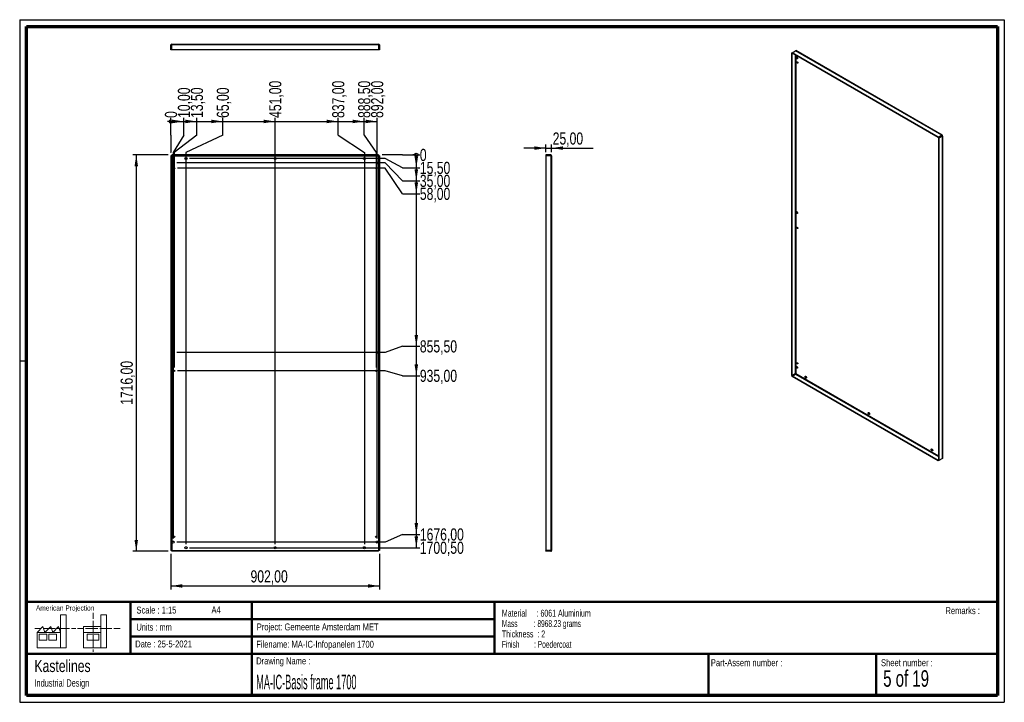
# Paper-space layout 'BasisFrame' of a CAD drawing. Header units: millimetres. Extents: x 7 to 291, y 7 to 204.
import ezdxf

# ---------------------------------------------------------------- set-up
doc = ezdxf.new("R2010")
doc.units = ezdxf.units.MM
doc.linetypes.add('HIDDEN', pattern=[1.905, 1.27, -0.635])
for name, color, linetype in [('BORDERS', 7, 'Continuous'), ('DRAWING', 7, 'Continuous'), ('TEXT_SHEET_FORMAT', 7, 'Continuous')]:
    doc.layers.add(name, color=color, linetype=linetype)
doc.styles.add('SLDTEXTSTYLE0', font='TXT', dxfattribs={"width": 0.7})
doc.styles.add('SLDTEXTSTYLE1', font='TXT', dxfattribs={"width": 0.75})
doc.styles.add('SLDTEXTSTYLE11', font='TXT', dxfattribs={"width": 0.56375})
doc.styles.add('SLDTEXTSTYLE12', font='TXT', dxfattribs={"width": 0.568654})
doc.styles.add('SLDTEXTSTYLE2', font='TXT', dxfattribs={"width": 0.678571})
doc.styles.add('SLDTEXTSTYLE5', font='TXT', dxfattribs={"width": 0.605})
doc.styles.add('SLDTEXTSTYLE7', font='TXT', dxfattribs={"width": 0.467045})
doc.dimstyles.new('SLDDIMSTYLE2', dxfattribs={"dimtxt": 3.5, "dimasz": 3.302, "dimexe": 0, "dimexo": 0.0625, "dimgap": 0.875, "dimtad": 1, "dimlfac": 15, "dimrnd": 1e-09, "dimzin": 12, "dimdsep": 46, "dimtxsty": 'SLDTEXTSTYLE1', "dimsah": 1, "dimcen": 0.09, "dimadec": 0, "dimazin": 3, "dimtfac": 1, "dimtofl": 0, "dimtmove": 0, "dimatfit": 3, "dimfxl": 1, "dimfrac": 2, "dimtolj": 1, "dimtzin": 12, "dimarcsym": 0})
doc.dimstyles.new('SLDDIMSTYLE3', dxfattribs={"dimtxt": 3.5, "dimasz": 3.302, "dimexe": 0, "dimexo": 0.0625, "dimgap": 0.875, "dimtad": 1, "dimlfac": 15, "dimrnd": 1e-09, "dimzin": 12, "dimdsep": 46, "dimtxsty": 'SLDTEXTSTYLE1', "dimsah": 1, "dimcen": 0.09, "dimadec": 0, "dimazin": 3, "dimtfac": 1, "dimtmove": 0, "dimatfit": 0, "dimfxl": 1, "dimfrac": 2, "dimtolj": 1, "dimtzin": 12, "dimarcsym": 0})
doc.dimstyles.new('SLDDIMSTYLE4', dxfattribs={"dimtxt": 3.5, "dimasz": 0.338667, "dimexe": 0, "dimexo": 0.0625, "dimgap": 0.875, "dimtad": 0, "dimtih": 1, "dimtoh": 1, "dimdec": 0, "dimlfac": 15, "dimrnd": 1e-09, "dimdsep": 46, "dimtxsty": 'SLDTEXTSTYLE1', "dimblk1": 'ORIGIN', "dimblk2": 'ORIGIN', "dimsah": 1, "dimcen": 0.09, "dimadec": 0, "dimazin": 2, "dimtfac": 1, "dimtdec": 0, "dimtofl": 0, "dimtmove": 0, "dimatfit": 3, "dimldrblk": 'ORIGIN', "dimfxl": 1, "dimfrac": 2, "dimtolj": 1, "dimtzin": 12, "dimarcsym": 0})
doc.dimstyles.new('SLDDIMSTYLE5', dxfattribs={"dimtxt": 3.5, "dimasz": 3.302, "dimexe": 0, "dimexo": 0.0625, "dimgap": 0.875, "dimtad": 0, "dimtih": 1, "dimtoh": 1, "dimlfac": 15, "dimrnd": 1e-09, "dimzin": 12, "dimdsep": 46, "dimtxsty": 'SLDTEXTSTYLE1', "dimsah": 1, "dimcen": 0.09, "dimadec": 0, "dimazin": 3, "dimtfac": 1, "dimtofl": 0, "dimtmove": 0, "dimatfit": 3, "dimfxl": 1, "dimfrac": 2, "dimtolj": 1, "dimtzin": 12, "dimarcsym": 0})

# ---------------------------------------------------------------- blocks, each defined once
blk = doc.blocks.new('SW_NOTE_0_35')
at = {"layer": 'TEXT_SHEET_FORMAT', "color": 0, "char_height": 2, "attachment_point": 1}
for s, insert, style in [('Material     : 6061 Aluminium', (0, 2.58), 'SLDTEXTSTYLE5'), ('Mass         : 8968.23 grams', (0, -0.42), 'SLDTEXTSTYLE11'), ('Thickness  : 2', (0, -3.42), 'SLDTEXTSTYLE5'), ('Finish        : Poedercoat', (0, -6.42), 'SLDTEXTSTYLE12')]:
    blk.add_mtext(s, dxfattribs=dict(at, insert=insert, style=style))
blk = doc.blocks.new('SW_NOTE_0_36')
at = {"layer": 'DRAWING', "color": 0, "attachment_point": 1, "style": 'SLDTEXTSTYLE1'}
for s, insert, char_height in [('Kastelines', (0, 4.51), 3.5), ('Industrial Design', (0, -1.09), 2.1167)]:
    blk.add_mtext(s, dxfattribs=dict(at, insert=insert, char_height=char_height))
blk = doc.blocks.new('_Origin')
at = {"color": 0, "linetype": 'ByBlock', "lineweight": -2}
blk.add_line((0, 0), (-1, 0), dxfattribs=at)
blk.add_circle((0, 0), 0.5, dxfattribs=at)
blk = doc.blocks.new('_D_5')
at = {"layer": 'DRAWING'}
for p, q in [((50.19, 170.43), (50.19, 175.43)), ((50.19, 170.43), (50.19, 165.43)), ((50.19, 165.43), (50.19, 165.53))]:
    blk.add_line(p, q, dxfattribs=at)
at = {"layer": 'DRAWING', "xscale": 1.016, "yscale": 1.016}
blk.add_blockref('_Origin', (50.19, 174.41), dxfattribs=at)
at = {"layer": 'DRAWING', "insert": (48.46, 175.43), "char_height": 3.5, "attachment_point": 1, "rotation": 90, "style": 'SLDTEXTSTYLE1'}
blk.add_mtext('0', dxfattribs=at)
blk = doc.blocks.new('_D_6')
at = {"layer": 'DRAWING', "color": 7}
for p, q in [((50.19, 174.41), (53.93, 174.41)), ((53.93, 170.43), (53.93, 175.43)), ((53.93, 170.43), (50.86, 165.43)), ((50.86, 165.43), (50.86, 54.03))]:
    blk.add_line(p, q, dxfattribs=at)
blk.add_solid([(53.93, 174.41), (50.63, 174.92), (50.63, 173.91)], dxfattribs=at)
at = {"layer": 'DRAWING', "color": 7, "insert": (52.2, 175.43), "char_height": 3.5, "attachment_point": 1, "rotation": 90, "style": 'SLDTEXTSTYLE1'}
blk.add_mtext('10,00', dxfattribs=at)
blk = doc.blocks.new('_D_7')
at = {"layer": 'DRAWING', "color": 7}
for p, q in [((53.93, 174.41), (57.68, 174.41)), ((57.68, 170.43), (57.68, 175.43)), ((57.68, 170.43), (51.09, 165.43)), ((51.09, 165.43), (51.09, 103.43))]:
    blk.add_line(p, q, dxfattribs=at)
blk.add_solid([(57.68, 174.41), (54.37, 174.92), (54.37, 173.91)], dxfattribs=at)
at = {"layer": 'DRAWING', "color": 7, "insert": (55.94, 175.43), "char_height": 3.5, "attachment_point": 1, "rotation": 90, "style": 'SLDTEXTSTYLE1'}
blk.add_mtext('13,50', dxfattribs=at)
blk = doc.blocks.new('_D_8')
at = {"layer": 'DRAWING', "color": 7}
for p, q in [((57.68, 174.41), (65.16, 174.41)), ((65.16, 170.43), (65.16, 175.43)), ((65.16, 170.43), (54.53, 165.43)), ((54.53, 165.43), (54.53, 52.4))]:
    blk.add_line(p, q, dxfattribs=at)
blk.add_solid([(65.16, 174.41), (61.86, 174.92), (61.86, 173.91)], dxfattribs=at)
at = {"layer": 'DRAWING', "color": 7, "insert": (63.42, 175.43), "char_height": 3.5, "attachment_point": 1, "rotation": 90, "style": 'SLDTEXTSTYLE1'}
blk.add_mtext('65,00', dxfattribs=at)
blk = doc.blocks.new('_D_9')
at = {"layer": 'DRAWING', "color": 7}
for p, q in [((65.16, 174.41), (80.26, 174.41)), ((80.26, 52.4), (80.26, 175.43))]:
    blk.add_line(p, q, dxfattribs=at)
blk.add_solid([(80.26, 174.41), (76.96, 174.92), (76.96, 173.91)], dxfattribs=at)
at = {"layer": 'DRAWING', "color": 7, "insert": (78.53, 175.43), "char_height": 3.5, "attachment_point": 1, "rotation": 90, "style": 'SLDTEXTSTYLE1'}
blk.add_mtext('451,00', dxfattribs=at)
blk = doc.blocks.new('_D_10')
at = {"layer": 'DRAWING', "color": 7}
for p, q in [((80.26, 174.41), (98.44, 174.41)), ((98.44, 170.43), (98.44, 175.43)), ((98.44, 170.43), (105.99, 165.43)), ((105.99, 165.43), (105.99, 52.4))]:
    blk.add_line(p, q, dxfattribs=at)
blk.add_solid([(98.44, 174.41), (95.13, 174.92), (95.13, 173.91)], dxfattribs=at)
at = {"layer": 'DRAWING', "color": 7, "insert": (96.7, 175.43), "char_height": 3.5, "attachment_point": 1, "rotation": 90, "style": 'SLDTEXTSTYLE1'}
blk.add_mtext('837,00', dxfattribs=at)
blk = doc.blocks.new('_D_11')
at = {"layer": 'DRAWING', "color": 7}
for p, q in [((98.44, 174.41), (105.92, 174.41)), ((105.92, 170.43), (105.92, 175.43)), ((105.92, 170.43), (109.43, 165.43)), ((109.43, 165.43), (109.43, 103.43))]:
    blk.add_line(p, q, dxfattribs=at)
blk.add_solid([(105.92, 174.41), (102.62, 174.92), (102.62, 173.91)], dxfattribs=at)
at = {"layer": 'DRAWING', "color": 7, "insert": (104.19, 175.43), "char_height": 3.5, "attachment_point": 1, "rotation": 90, "style": 'SLDTEXTSTYLE1'}
blk.add_mtext('888,50', dxfattribs=at)
blk = doc.blocks.new('_D_12')
at = {"layer": 'DRAWING', "color": 7}
for p, q in [((105.92, 174.41), (109.66, 174.41)), ((109.66, 54.03), (109.66, 175.43))]:
    blk.add_line(p, q, dxfattribs=at)
blk.add_solid([(109.66, 174.41), (106.36, 174.92), (106.36, 173.91)], dxfattribs=at)
at = {"layer": 'DRAWING', "color": 7, "insert": (107.93, 175.43), "char_height": 3.5, "attachment_point": 1, "rotation": 90, "style": 'SLDTEXTSTYLE1'}
blk.add_mtext('892,00', dxfattribs=at)
blk = doc.blocks.new('_D_13')
at = {"layer": 'DRAWING'}
for p, q in [((111.99, 164.76), (111.09, 164.76)), ((116.99, 164.76), (111.99, 164.76)), ((116.99, 164.76), (121.99, 164.76))]:
    blk.add_line(p, q, dxfattribs=at)
at = {"layer": 'DRAWING', "xscale": 1.016, "yscale": 1.016}
blk.add_blockref('_Origin', (120.97, 164.76), dxfattribs=at)
at = {"layer": 'DRAWING', "insert": (121.99, 166.5), "char_height": 3.5, "attachment_point": 1, "style": 'SLDTEXTSTYLE1'}
blk.add_mtext('0', dxfattribs=at)
blk = doc.blocks.new('_D_14')
at = {"layer": 'DRAWING', "color": 7}
for p, q in [((120.97, 164.76), (120.97, 161.02)), ((111.99, 163.73), (55.53, 163.73)), ((116.99, 161.02), (111.99, 163.73)), ((116.99, 161.02), (121.99, 161.02))]:
    blk.add_line(p, q, dxfattribs=at)
blk.add_solid([(120.97, 161.02), (121.48, 164.32), (120.46, 164.32)], dxfattribs=at)
at = {"layer": 'DRAWING', "color": 7, "insert": (121.99, 162.76), "char_height": 3.5, "attachment_point": 1, "style": 'SLDTEXTSTYLE1'}
blk.add_mtext('15,50', dxfattribs=at)
blk = doc.blocks.new('_D_15')
at = {"layer": 'DRAWING', "color": 7}
for p, q in [((111.99, 162.43), (51.86, 162.43)), ((116.99, 157.28), (111.99, 162.43)), ((120.97, 161.02), (120.97, 157.28)), ((116.99, 157.28), (121.99, 157.28))]:
    blk.add_line(p, q, dxfattribs=at)
blk.add_solid([(120.97, 157.28), (121.48, 160.58), (120.46, 160.58)], dxfattribs=at)
at = {"layer": 'DRAWING', "color": 7, "insert": (121.99, 159.02), "char_height": 3.5, "attachment_point": 1, "style": 'SLDTEXTSTYLE1'}
blk.add_mtext('35,00', dxfattribs=at)
blk = doc.blocks.new('_D_16')
at = {"layer": 'DRAWING', "color": 7}
for p, q in [((111.99, 160.9), (52.09, 160.9)), ((116.99, 153.54), (111.99, 160.9)), ((120.97, 157.28), (120.97, 153.54)), ((116.99, 153.54), (121.99, 153.54))]:
    blk.add_line(p, q, dxfattribs=at)
blk.add_solid([(120.97, 153.54), (121.48, 156.84), (120.46, 156.84)], dxfattribs=at)
at = {"layer": 'DRAWING', "color": 7, "insert": (121.99, 155.27), "char_height": 3.5, "attachment_point": 1, "style": 'SLDTEXTSTYLE1'}
blk.add_mtext('58,00', dxfattribs=at)
blk = doc.blocks.new('_D_17')
at = {"layer": 'DRAWING', "color": 7}
for p, q in [((120.97, 153.54), (120.97, 109.52)), ((116.99, 109.52), (111.99, 107.73)), ((116.99, 109.52), (121.99, 109.52)), ((111.99, 107.73), (51.86, 107.73))]:
    blk.add_line(p, q, dxfattribs=at)
blk.add_solid([(120.97, 109.52), (121.48, 112.82), (120.46, 112.82)], dxfattribs=at)
at = {"layer": 'DRAWING', "color": 7, "insert": (121.99, 111.25), "char_height": 3.5, "attachment_point": 1, "style": 'SLDTEXTSTYLE1'}
blk.add_mtext('855,50', dxfattribs=at)
blk = doc.blocks.new('_D_18')
at = {"layer": 'DRAWING', "color": 7}
for p, q in [((120.97, 109.52), (120.97, 101.02)), ((111.99, 102.43), (52.09, 102.43)), ((116.99, 101.02), (111.99, 102.43)), ((116.99, 101.02), (121.99, 101.02))]:
    blk.add_line(p, q, dxfattribs=at)
blk.add_solid([(120.97, 101.02), (121.48, 104.33), (120.46, 104.33)], dxfattribs=at)
at = {"layer": 'DRAWING', "color": 7, "insert": (121.99, 102.76), "char_height": 3.5, "attachment_point": 1, "style": 'SLDTEXTSTYLE1'}
blk.add_mtext('935,00', dxfattribs=at)
blk = doc.blocks.new('_D_19')
at = {"layer": 'DRAWING', "color": 7}
for p, q in [((120.97, 101.02), (120.97, 55.24)), ((116.99, 55.24), (111.99, 53.03)), ((116.99, 55.24), (121.99, 55.24)), ((111.99, 53.03), (51.86, 53.03))]:
    blk.add_line(p, q, dxfattribs=at)
blk.add_solid([(120.97, 55.24), (121.48, 58.55), (120.46, 58.55)], dxfattribs=at)
at = {"layer": 'DRAWING', "color": 7, "insert": (121.99, 56.98), "char_height": 3.5, "attachment_point": 1, "style": 'SLDTEXTSTYLE1'}
blk.add_mtext('1676,00', dxfattribs=at)
blk = doc.blocks.new('_D_20')
at = {"layer": 'DRAWING', "color": 7}
for p, q in [((120.97, 55.24), (120.97, 51.4)), ((55.53, 51.4), (121.99, 51.4))]:
    blk.add_line(p, q, dxfattribs=at)
blk.add_solid([(120.97, 51.4), (121.48, 54.7), (120.46, 54.7)], dxfattribs=at)
at = {"layer": 'DRAWING', "color": 7, "insert": (121.99, 53.13), "char_height": 3.5, "attachment_point": 1, "style": 'SLDTEXTSTYLE1'}
blk.add_mtext('1700,50', dxfattribs=at)
blk = doc.blocks.new('_D_21')
at = {"layer": 'DRAWING', "color": 7}
for p, q in [((50.19, 49.6), (50.19, 39.36)), ((110.33, 49.6), (110.33, 39.36)), ((50.19, 40.36), (110.33, 40.36))]:
    blk.add_line(p, q, dxfattribs=at)
for points in [[(50.19, 40.36), (53.5, 39.86), (53.5, 40.87)], [(110.33, 40.36), (107.02, 40.87), (107.02, 39.86)]]:
    blk.add_solid(points, dxfattribs=at)
at = {"layer": 'DRAWING', "color": 7, "insert": (73.15, 44.88), "char_height": 3.5, "attachment_point": 1, "style": 'SLDTEXTSTYLE1'}
blk.add_mtext('902,00', dxfattribs=at)
blk = doc.blocks.new('_D_22')
at = {"layer": 'DRAWING', "color": 7}
for p, q in [((49.43, 164.76), (39.19, 164.76)), ((40.19, 164.76), (40.19, 50.36)), ((49.43, 50.36), (39.19, 50.36))]:
    blk.add_line(p, q, dxfattribs=at)
for points in [[(40.19, 164.76), (39.69, 161.46), (40.7, 161.46)], [(40.19, 50.36), (40.7, 53.67), (39.69, 53.67)]]:
    blk.add_solid(points, dxfattribs=at)
at = {"layer": 'DRAWING', "color": 7, "insert": (35.68, 92.62), "char_height": 3.5, "attachment_point": 1, "rotation": 90, "style": 'SLDTEXTSTYLE1'}
blk.add_mtext('1716,00', dxfattribs=at)
blk = doc.blocks.new('_D_23')
at = {"layer": 'DRAWING', "color": 7}
for p, q in [((158.33, 165.53), (158.33, 167.72)), ((160, 165.53), (160, 167.72)), ((158.33, 166.72), (151.98, 166.72)), ((158.33, 166.72), (160, 166.72)), ((160, 166.72), (171.94, 166.72))]:
    blk.add_line(p, q, dxfattribs=at)
for points in [[(158.33, 166.72), (155.03, 167.23), (155.03, 166.22)], [(160, 166.72), (163.3, 166.22), (163.3, 167.23)]]:
    blk.add_solid(points, dxfattribs=at)
at = {"layer": 'DRAWING', "color": 7, "insert": (160.3, 171.24), "char_height": 3.5, "attachment_point": 1, "style": 'SLDTEXTSTYLE1'}
blk.add_mtext('25,00', dxfattribs=at)

psp = doc.layouts.new('BasisFrame')

# ---------------------------------------------------------------- linework, layer by layer
at = {"color": 7, "linetype": 'Continuous', "lineweight": 25}
for p, q in [((50.32695, 196.49066), (50.19362, 196.49066)), ((50.19362, 195.05733), (50.19362, 196.49066)), ((50.32695, 195.05733), (50.32695, 196.49066)), ((50.42695, 196.49066), (50.42695, 196.72399)), ((50.42695, 196.72399), (110.09362, 196.72399)), ((50.42695, 195.05733), (50.42695, 196.49066)), ((110.09362, 196.49066), (50.42695, 196.49066)), ((110.09362, 196.72399), (110.09362, 196.49066)), ((110.09362, 196.49066), (110.09362, 195.05733)), ((110.19362, 196.49066), (110.19362, 195.05733)), ((110.32695, 196.49066), (110.19362, 196.49066)), ((110.32695, 196.49066), (110.32695, 195.05733)), ((50.32695, 195.05733), (50.19362, 195.05733)), ((110.09362, 195.05733), (50.42695, 195.05733)), ((110.32695, 195.05733), (110.19362, 195.05733)), ((229.16802, 194.15167), (229.33301, 194.24692)), ((229.2623, 194.09724), (229.16802, 194.15167)), ((229.16802, 194.15167), (229.16802, 101.12045)), ((229.2623, 194.09724), (229.33302, 194.13807)), ((229.2623, 194.09724), (229.2623, 101.06603)), ((229.33301, 194.24695), (230.34653, 194.83204)), ((271.52371, 169.89077), (229.33301, 194.24695)), ((229.33301, 194.24695), (229.33301, 194.13808)), ((271.52371, 169.7819), (229.33301, 194.13808)), ((230.27582, 193.5938), (230.27582, 101.65112)), ((272.53723, 170.47587), (230.34653, 194.83204)), ((230.41724, 193.51216), (230.41724, 101.65112)), ((272.65389, 170.48742), (230.46318, 194.84359)), ((230.8415, 191.5795), (230.8476, 191.62341)), ((272.53723, 170.47587), (271.52371, 169.89077)), ((272.53723, 170.36699), (272.53723, 170.47587)), ((272.53723, 170.36699), (271.52371, 169.7819)), ((271.52371, 169.89077), (271.52371, 169.7819)), ((272.60794, 170.24452), (271.59442, 169.65943)), ((271.59442, 169.65943), (271.59442, 76.62821)), ((271.6887, 169.605), (271.59442, 169.65943)), ((272.70222, 170.19009), (271.6887, 169.605)), ((271.6887, 169.605), (271.6887, 76.57378)), ((272.53722, 170.36699), (272.60794, 170.32616)), ((272.60794, 170.32616), (272.70222, 170.38059)), ((272.60794, 170.32616), (272.60794, 170.24452)), ((272.70222, 170.19009), (272.60794, 170.24452)), ((272.70222, 170.19009), (272.70222, 77.15888)), ((272.77056, 77.25412), (272.77056, 170.28534)), ((110.09362, 164.76408), (50.42695, 164.76408)), ((50.42695, 164.76408), (50.42695, 164.63075)), ((110.09362, 164.76408), (110.09362, 164.63075)), ((158.33029, 164.76408), (158.33029, 164.63075)), ((159.76363, 164.76408), (158.33029, 164.76408)), ((159.76363, 164.63075), (159.76363, 164.76408)), ((50.32695, 164.53075), (50.19362, 164.53075)), ((50.19362, 164.53075), (50.19362, 50.59742)), ((50.32695, 164.53075), (50.32695, 50.59742)), ((50.32695, 164.53075), (50.42695, 164.53075)), ((110.09362, 164.63075), (50.42695, 164.63075)), ((50.42695, 164.63075), (50.42695, 164.53075)), ((50.42695, 164.53075), (50.42695, 50.59742)), ((50.42695, 164.53075), (110.09362, 164.53075)), ((110.09362, 164.53075), (110.09362, 164.63075)), ((110.09362, 164.53075), (110.09362, 50.59742)), ((110.09362, 164.53075), (110.19362, 164.53075)), ((110.19362, 164.53075), (110.19362, 50.59742)), ((110.32695, 164.53075), (110.19362, 164.53075)), ((110.32695, 164.53075), (110.32695, 50.59742)), ((159.76363, 164.63075), (158.33029, 164.63075)), ((158.33029, 164.53075), (158.33029, 50.59742)), ((159.76363, 164.53075), (158.33029, 164.53075)), ((159.76363, 164.53075), (159.76363, 50.59742)), ((159.99696, 164.53075), (159.76363, 164.53075)), ((159.99696, 164.53075), (159.99696, 50.59742)), ((230.8415, 143.83908), (230.8476, 143.88299)), ((230.8415, 104.754), (230.8476, 104.7979)), ((229.2623, 101.06603), (229.16802, 101.12045)), ((229.2623, 101.06603), (230.27582, 101.65112)), ((229.33301, 100.94355), (230.34653, 101.52864)), ((271.52371, 76.58738), (229.33301, 100.94355)), ((229.33301, 100.83468), (229.33301, 100.94355)), ((271.52371, 76.4785), (229.33301, 100.83468)), ((230.34653, 101.52864), (271.59442, 77.71674)), ((230.41724, 101.65112), (271.59442, 77.88004)), ((272.53723, 77.0636), (271.52371, 76.4785)), ((272.70222, 77.15888), (271.6887, 76.57378)), ((272.53723, 77.06363), (272.53723, 77.0636)), ((271.59443, 76.6282), (271.52371, 76.58738)), ((271.52371, 76.4785), (271.52371, 76.58738)), ((271.6887, 76.57378), (271.59442, 76.62821)), ((50.32695, 50.59742), (50.19362, 50.59742)), ((50.32695, 50.59742), (50.42695, 50.59742)), ((50.42695, 50.59742), (50.42695, 50.49742)), ((50.42695, 50.59742), (110.09362, 50.59742)), ((110.09362, 50.49742), (50.42695, 50.49742)), ((50.42695, 50.36408), (50.42695, 50.49742)), ((110.09362, 50.36408), (50.42695, 50.36408)), ((110.09362, 50.49742), (110.09362, 50.59742)), ((110.09362, 50.59742), (110.19362, 50.59742)), ((110.09362, 50.36408), (110.09362, 50.49742)), ((110.32695, 50.59742), (110.19362, 50.59742)), ((159.76363, 50.59742), (158.33029, 50.59742)), ((158.33029, 50.36408), (158.33029, 50.49742)), ((159.76363, 50.49742), (158.33029, 50.49742)), ((159.76363, 50.36408), (158.33029, 50.36408)), ((159.99696, 50.59742), (159.76363, 50.59742)), ((159.76363, 50.49742), (159.76363, 50.36408))]:
    psp.add_line(p, q, dxfattribs=at)
at = {"color": 7, "linetype": 'HIDDEN', "lineweight": 18}
for p, q in [((159.86363, 164.53075), (159.86363, 50.59742)), ((159.89029, 164.03408), (159.86363, 164.03408)), ((159.86363, 163.42742), (159.89029, 163.42742)), ((159.89029, 162.73408), (159.86363, 162.73408)), ((159.86363, 162.12742), (159.89029, 162.12742)), ((159.99696, 164.14075), (159.89029, 164.03408)), ((159.89029, 164.03408), (159.89029, 163.42742)), ((159.89029, 163.42742), (159.99696, 163.32075)), ((159.99696, 162.84075), (159.89029, 162.73408)), ((159.89029, 162.73408), (159.89029, 162.12742)), ((159.89029, 162.12742), (159.99696, 162.02075)), ((159.99696, 161.09742), (159.86363, 161.09742)), ((159.86363, 160.69742), (159.99696, 160.69742)), ((159.89029, 108.03408), (159.86363, 108.03408)), ((159.99696, 108.14075), (159.89029, 108.03408)), ((159.89029, 108.03408), (159.89029, 107.42742)), ((159.86363, 107.42742), (159.89029, 107.42742)), ((159.89029, 107.42742), (159.99696, 107.32075)), ((159.99696, 102.63075), (159.86363, 102.63075)), ((159.86363, 102.23075), (159.99696, 102.23075)), ((159.99696, 54.76408), (159.86363, 54.76408)), ((159.86363, 54.36408), (159.99696, 54.36408)), ((159.89029, 53.33408), (159.86363, 53.33408)), ((159.86363, 52.72742), (159.89029, 52.72742)), ((159.89029, 51.70075), (159.86363, 51.70075)), ((159.99696, 53.44075), (159.89029, 53.33408)), ((159.89029, 53.33408), (159.89029, 52.72742)), ((159.89029, 52.72742), (159.99696, 52.62075)), ((159.99696, 51.80742), (159.89029, 51.70075)), ((159.89029, 51.70075), (159.89029, 51.09408)), ((159.86363, 51.09408), (159.89029, 51.09408)), ((159.89029, 51.09408), (159.99696, 50.98742))]:
    psp.add_line(p, q, dxfattribs=at)
at = {"color": 7, "linetype": 'Continuous', "lineweight": 25, "flags": 128}
for points in [[(230.50916, 192.91453), (230.51785, 192.9793), (230.54321, 193.02878), (230.58319, 193.05898), (230.63455, 193.06745), (230.69313, 193.0535), (230.75418, 193.01825), (230.81275, 192.96457), (230.86411, 192.89681), (230.90409, 192.82045), (230.92945, 192.74169), (230.93814, 192.66689), (230.92945, 192.60212), (230.90409, 192.55264), (230.86411, 192.52244), (230.81275, 192.51397), (230.75418, 192.52793), (230.69313, 192.56317), (230.63455, 192.61685), (230.58319, 192.68461), (230.54321, 192.76097), (230.51785, 192.83974), (230.50916, 192.91453)], [(230.88444, 192.53396), (230.88297, 192.53332), (230.83161, 192.52486), (230.77303, 192.53881), (230.71198, 192.57406), (230.6534, 192.62773), (230.60205, 192.6955), (230.56207, 192.77185), (230.53671, 192.85062), (230.52802, 192.92542)], [(230.74722, 191.52507), (230.75575, 191.57601), (230.78031, 191.61095), (230.81793, 191.62568), (230.86408, 191.61844), (230.9132, 191.59008), (230.95935, 191.54404), (230.99698, 191.48587), (231.02153, 191.42257), (231.03006, 191.36179), (231.02153, 191.31086), (230.99698, 191.27592), (230.95935, 191.26118), (230.9132, 191.26843), (230.86408, 191.29678), (230.81793, 191.34283), (230.78031, 191.401), (230.75575, 191.4643), (230.74722, 191.52507)], [(230.50916, 148.24975), (230.51785, 148.31452), (230.54321, 148.364), (230.58319, 148.3942), (230.63455, 148.40267), (230.69313, 148.38871), (230.75418, 148.35347), (230.81275, 148.29979), (230.86411, 148.23203), (230.90409, 148.15567), (230.92945, 148.0769), (230.93814, 148.00211), (230.92945, 147.93734), (230.90409, 147.88785), (230.86411, 147.85766), (230.81275, 147.84919), (230.75418, 147.86314), (230.69313, 147.89839), (230.63455, 147.95206), (230.58319, 148.01983), (230.54321, 148.09619), (230.51785, 148.17495), (230.50916, 148.24975)], [(230.88444, 147.86918), (230.88297, 147.86854), (230.83161, 147.86008), (230.77303, 147.87403), (230.71198, 147.90927), (230.6534, 147.96295), (230.60205, 148.03071), (230.56207, 148.10707), (230.53671, 148.18584), (230.52802, 148.26064)], [(230.74722, 143.78466), (230.75575, 143.83559), (230.78031, 143.87053), (230.81793, 143.88526), (230.86408, 143.87802), (230.9132, 143.84967), (230.95935, 143.80362), (230.99698, 143.74545), (231.02153, 143.68215), (231.03006, 143.62137), (231.02153, 143.57044), (230.99698, 143.5355), (230.95935, 143.52077), (230.9132, 143.52801), (230.86408, 143.55636), (230.81793, 143.60241), (230.78031, 143.66058), (230.75575, 143.72388), (230.74722, 143.78466)], [(230.50916, 103.58497), (230.51785, 103.64973), (230.54321, 103.69922), (230.58319, 103.72942), (230.63455, 103.73789), (230.69313, 103.72393), (230.75418, 103.68869), (230.81275, 103.63501), (230.86411, 103.56725), (230.90409, 103.49089), (230.92945, 103.41212), (230.93814, 103.33732), (230.92945, 103.27256), (230.90409, 103.22307), (230.86411, 103.19287), (230.81275, 103.18441), (230.75418, 103.19836), (230.69313, 103.2336), (230.63455, 103.28728), (230.58319, 103.35505), (230.54321, 103.4314), (230.51785, 103.51017), (230.50916, 103.58497)], [(230.88444, 103.2044), (230.88297, 103.20376), (230.83161, 103.19529), (230.77303, 103.20925), (230.71198, 103.24449), (230.6534, 103.29817), (230.60205, 103.36593), (230.56207, 103.44229), (230.53671, 103.52106), (230.52802, 103.59585)], [(230.74722, 104.69957), (230.75575, 104.7505), (230.78031, 104.78544), (230.81793, 104.80018), (230.86408, 104.79293), (230.9132, 104.76458), (230.95935, 104.71854), (230.99698, 104.66036), (231.02153, 104.59707), (231.03006, 104.53629), (231.02153, 104.48536), (230.99698, 104.45041), (230.95935, 104.43568), (230.9132, 104.44292), (230.86408, 104.47128), (230.81793, 104.51732), (230.78031, 104.5755), (230.75575, 104.63879), (230.74722, 104.69957)], [(233.10189, 100.75454), (233.11057, 100.8193), (233.13594, 100.86879), (233.17591, 100.89899), (233.22727, 100.90745), (233.28585, 100.8935), (233.3469, 100.85826), (233.40548, 100.80458), (233.45684, 100.73682), (233.49681, 100.66046), (233.52218, 100.58169), (233.53086, 100.50689), (233.52218, 100.44213), (233.49681, 100.39264), (233.45684, 100.36244), (233.40548, 100.35398), (233.3469, 100.36793), (233.28585, 100.40317), (233.22727, 100.45685), (233.17591, 100.52461), (233.13594, 100.60097), (233.11057, 100.67974), (233.10189, 100.75454)], [(233.47717, 100.37396), (233.47569, 100.37333), (233.42433, 100.36486), (233.36576, 100.37882), (233.30471, 100.41406), (233.24613, 100.46774), (233.19477, 100.5355), (233.15479, 100.61186), (233.12943, 100.69063), (233.12074, 100.76542)], [(251.2981, 90.25009), (251.30679, 90.31485), (251.33215, 90.36434), (251.37213, 90.39454), (251.42349, 90.403), (251.48206, 90.38905), (251.54311, 90.3538), (251.60169, 90.30013), (251.65305, 90.23236), (251.69303, 90.15601), (251.71839, 90.07724), (251.72708, 90.00244), (251.71839, 89.93768), (251.69303, 89.88819), (251.65305, 89.85799), (251.60169, 89.84952), (251.54311, 89.86348), (251.48206, 89.89872), (251.42349, 89.9524), (251.37213, 90.02016), (251.33215, 90.09652), (251.30679, 90.17529), (251.2981, 90.25009)], [(251.67338, 89.86951), (251.67191, 89.86888), (251.62055, 89.86041), (251.56197, 89.87436), (251.50092, 89.90961), (251.44234, 89.96329), (251.39099, 90.03105), (251.35101, 90.10741), (251.32565, 90.18617), (251.31696, 90.26097)], [(269.49432, 79.74563), (269.503, 79.8104), (269.52836, 79.85989), (269.56834, 79.89009), (269.6197, 79.89855), (269.67828, 79.8846), (269.73933, 79.84935), (269.79791, 79.79568), (269.84926, 79.72791), (269.88924, 79.65156), (269.9146, 79.57279), (269.92329, 79.49799), (269.9146, 79.43323), (269.88924, 79.38374), (269.84926, 79.35354), (269.79791, 79.34507), (269.73933, 79.35903), (269.67828, 79.39427), (269.6197, 79.44795), (269.56834, 79.51571), (269.52836, 79.59207), (269.503, 79.67084), (269.49432, 79.74563)], [(269.86959, 79.36506), (269.86812, 79.36442), (269.81676, 79.35596), (269.75819, 79.36991), (269.69714, 79.40516), (269.63856, 79.45883), (269.5872, 79.5266), (269.54722, 79.60296), (269.52186, 79.68172), (269.51317, 79.75652)]]:
    psp.add_lwpolyline(points, dxfattribs=at)
at = {"color": 7, "linetype": 'Continuous', "lineweight": 25}
for centre, radius in [((50.86029, 162.43075), 0.30333), ((54.52695, 163.73075), 0.30333), ((80.26029, 163.73075), 0.30333), ((105.99362, 163.73075), 0.30333), ((109.66029, 162.43075), 0.30333), ((51.09362, 160.89742), 0.2), ((109.42695, 160.89742), 0.2), ((50.86029, 107.73075), 0.30333), ((109.66029, 107.73075), 0.30333), ((51.09362, 102.43075), 0.2), ((109.42695, 102.43075), 0.2), ((51.09362, 54.56408), 0.2), ((109.42695, 54.56408), 0.2), ((50.86029, 53.03075), 0.30333), ((54.52695, 51.39742), 0.30333), ((80.26029, 51.39742), 0.30333), ((105.99362, 51.39742), 0.30333), ((109.66029, 53.03075), 0.30333)]:
    psp.add_circle(centre, radius, dxfattribs=at)
for centre, radius, start, end in [((50.42695, 196.49066), 0.23333, 90, 180), ((50.42695, 196.49066), 0.1, 90, 180), ((110.09362, 196.49066), 0.23333, 0, 90), ((110.09362, 196.49066), 0.1, 0, 90), ((230.41487, 194.73664), 0.11736, 65.692881, 125.6175775), ((230.6815, 192.94072), 0.15425, 130.310266, 185.6948316), ((231.17072, 193.0488), 0.64545, 187.5476053, 232.4470182), ((231.11756, 191.5776), 0.27607, 179.6060782, 250.1829037), ((272.60164, 170.3969), 0.1019, 350.785963, 129.2032852), ((272.56483, 170.33315), 0.04367, 350.785963, 129.2032852), ((272.59245, 170.28534), 0.04366, 290.7834208, 69.2165792), ((272.66607, 170.28534), 0.10188, 290.7834208, 69.2165792), ((159.76363, 164.53075), 0.23333, 0, 90), ((159.76363, 164.53075), 0.1, 0, 90), ((230.68151, 148.27594), 0.15425, 130.310381, 185.6948201), ((231.17072, 148.38402), 0.64545, 187.5476059, 232.4470176), ((231.11756, 143.83718), 0.27607, 179.6060782, 250.1829039), ((230.6815, 103.61116), 0.15425, 130.3086957, 185.6949891), ((231.17072, 103.71924), 0.64545, 187.5475983, 232.4470253), ((231.11756, 104.7521), 0.27607, 179.6060782, 250.1829037), ((230.34653, 101.51465), 0.1537, 62.6096722, 117.3903278), ((230.26372, 101.6581), 0.15368, 302.6054783, 357.3945215), ((233.27423, 100.78073), 0.15425, 130.3093374, 185.6949248), ((233.76345, 100.8888), 0.64545, 187.5476053, 232.4470182), ((251.47044, 90.27628), 0.15425, 130.3102602, 185.6948322), ((251.95966, 90.38435), 0.64545, 187.5476058, 232.4470176), ((269.66666, 79.77183), 0.15425, 130.310266, 185.6948316), ((270.15588, 79.8799), 0.64545, 187.5475837, 232.44704), ((272.65379, 77.26577), 0.11735, 294.3746583, 354.3052007), ((159.76363, 50.59742), 0.23333, 270, 0), ((159.76363, 50.59742), 0.1, 270, 0)]:
    psp.add_arc(centre, radius, start, end, dxfattribs=at)
at = {"layer": 'BORDERS', "lineweight": 70}
for p, q in [((8.56964, 8.78391), (8.56964, 201.78391)), ((8.56964, 201.78391), (288.56964, 201.78391)), ((288.56964, 201.78391), (288.56964, 8.78391)), ((288.56964, 8.78391), (8.56964, 8.78391))]:
    psp.add_line(p, q, dxfattribs=at)
at = {"layer": 'BORDERS', "lineweight": 50}
for p, q in [((8.56964, 35.78391), (288.56964, 35.78391)), ((38.56964, 35.78391), (38.56964, 20.78391)), ((73.56964, 35.78391), (73.56964, 8.78391)), ((143.56964, 35.78391), (143.56964, 20.78391)), ((38.56964, 30.78391), (143.56964, 30.78391)), ((38.56964, 25.78391), (143.56964, 25.78391)), ((8.56964, 20.78391), (288.56964, 20.78391)), ((205.22248, 8.78391), (205.22248, 20.78391)), ((253.65091, 8.78391), (253.65091, 20.78391))]:
    psp.add_line(p, q, dxfattribs=at)
at = {"layer": 'TEXT_SHEET_FORMAT'}
for p, q in [((6.56964, 203.78391), (290.56964, 203.78391)), ((6.56964, 203.78391), (6.56964, 6.78391)), ((290.56964, 203.78391), (290.56964, 6.78391)), ((6.56964, 105.28391), (8.62154, 105.28391)), ((6.56964, 6.78391), (290.56964, 6.78391))]:
    psp.add_line(p, q, dxfattribs=at)
at = {"layer": 'TEXT_SHEET_FORMAT', "color": 7, "linetype": 'Continuous', "lineweight": 18}
for p, q in [((18.32083, 26.9711), (18.32083, 32.03614)), ((18.32083, 32.03614), (20.00272, 32.03614)), ((20.00272, 32.03614), (20.00272, 22.47041)), ((27.73283, 32.59601), (27.73283, 30.83891)), ((31.65419, 32.03173), (29.9723, 32.03173)), ((29.9723, 32.03173), (29.9723, 22.466)), ((31.65419, 26.96677), (31.65419, 32.03173)), ((11.59327, 26.9711), (13.27516, 28.65945)), ((13.27516, 28.65945), (13.83747, 26.9711)), ((13.83747, 26.9711), (15.51936, 28.65945)), ((15.51936, 28.65945), (16.08135, 26.9711)), ((16.08135, 26.9711), (17.76324, 28.65945)), ((17.76324, 28.65945), (18.32083, 26.9711)), ((24.92663, 28.65504), (24.92663, 26.96677)), ((24.92663, 28.65504), (29.9723, 28.65504)), ((27.73283, 30.25163), (27.73283, 28.48989)), ((27.73283, 28.48989), (27.73283, 26.72822)), ((10.98087, 28.09973), (12.736, 28.09973)), ((18.32083, 26.9711), (11.59327, 26.9711)), ((11.59327, 26.9711), (11.59327, 22.47041)), ((12.15558, 26.41147), (14.39946, 26.41147)), ((12.15558, 24.72312), (12.15558, 26.41147)), ((13.32099, 28.09973), (15.07597, 28.09973)), ((14.39946, 26.41147), (14.39946, 24.72312)), ((14.95705, 26.41147), (17.20125, 26.41147)), ((14.95705, 24.72312), (14.95705, 26.41147)), ((15.07597, 28.09973), (16.83094, 28.09973)), ((17.20125, 26.41147), (17.20125, 24.72312)), ((17.41593, 28.09973), (19.17107, 28.09973)), ((18.32083, 26.9711), (18.32083, 22.47041)), ((19.17107, 28.09973), (20.92604, 28.09973)), ((21.51103, 28.09973), (22.80891, 28.09973)), ((23.24474, 28.09532), (24.99523, 28.09532)), ((24.92663, 26.96677), (29.9723, 26.96677)), ((24.92663, 26.96677), (24.92663, 22.466)), ((25.58022, 28.09532), (27.3352, 28.09532)), ((26.05094, 26.40705), (29.41472, 26.40705)), ((26.05094, 24.71871), (26.05094, 26.40705)), ((27.3352, 28.09532), (29.09025, 28.09532)), ((27.73283, 26.14086), (27.73283, 24.37927)), ((29.41472, 26.40705), (29.41472, 24.71871)), ((29.67524, 28.09532), (31.43029, 28.09532)), ((31.43029, 28.09532), (33.18527, 28.09532)), ((31.65419, 26.96677), (31.65419, 22.466)), ((33.77026, 28.09532), (35.52524, 28.09532)), ((14.39946, 24.72312), (12.15558, 24.72312)), ((17.20125, 24.72312), (14.95705, 24.72312)), ((29.41472, 24.71871), (26.05094, 24.71871)), ((27.73283, 24.37927), (27.73283, 22.61752)), ((11.59327, 22.47041), (18.32083, 22.47041)), ((18.32083, 22.47041), (20.00272, 22.47041)), ((24.92663, 22.466), (31.65419, 22.466)), ((27.73283, 22.03017), (27.73283, 21.34201))]:
    psp.add_line(p, q, dxfattribs=at)

# ---------------------------------------------------------------- block references
at = {"layer": 'DRAWING'}
psp.add_blockref('SW_NOTE_0_36', (10.8265, 14.51099), dxfattribs=at)
at = {"layer": 'TEXT_SHEET_FORMAT', "color": 218}
psp.add_blockref('SW_NOTE_0_35', (145.65263, 30.93094), dxfattribs=at)

# ---------------------------------------------------------------- texts
at = {"layer": 'TEXT_SHEET_FORMAT', "attachment_point": 1}
for s, insert, char_height, style in [('American Projection', (11.27718, 34.75566), 1.5, 'SLDTEXTSTYLE1'), ('Scale : 1:15', (40.24539, 34.40823), 2, 'SLDTEXTSTYLE1'), ('A4', (61.89056, 34.48622), 2, 'SLDTEXTSTYLE1'), ('Remarks :', (273.59555, 34.23584), 2, 'SLDTEXTSTYLE1'), ('Units : mm', (40.23933, 29.47613), 2, 'SLDTEXTSTYLE0'), ('Project: Gemeente Amsterdam MET', (74.95639, 29.53804), 2, 'SLDTEXTSTYLE1'), ('Date : 25-5-2021', (39.88654, 24.62176), 2, 'SLDTEXTSTYLE1'), ('Filename: MA-IC-Infopanelen 1700', (74.79769, 24.5313), 2, 'SLDTEXTSTYLE1'), ('Drawing Name :', (74.7803, 19.73653), 2, 'SLDTEXTSTYLE1'), ('Part-Assem number :', (205.92658, 19.21038), 2, 'SLDTEXTSTYLE1'), ('Sheet number :', (255.01123, 19.21038), 2, 'SLDTEXTSTYLE1'), ('5 of 19', (255.63428, 16.03963), 4.7625, 'SLDTEXTSTYLE2')]:
    psp.add_mtext(s, dxfattribs=dict(at, insert=insert, char_height=char_height, style=style))
at = {"layer": 'TEXT_SHEET_FORMAT', "color": 218, "insert": (74.7803, 14.76167), "char_height": 4.2333333, "attachment_point": 1, "style": 'SLDTEXTSTYLE7'}
psp.add_mtext('MA-IC-Basis frame 1700', dxfattribs=at)

# ---------------------------------------------------------------- dimensions: what is measured, and where the dimension line sits
at = {"layer": 'DRAWING', "color": 7}
for feature_location, offset, dtype, origin, picture, middle in [((80.26029, 51.39742), (0, 124.03333), 1, (50.19362, 164.53075), '_D_9', (80.26029, 182.54256)), ((105.99362, 51.39742), (-7.55696, 124.03333), 1, (50.19362, 164.53075), '_D_10', (98.43666, 182.54256)), ((109.42695, 102.43075), (-3.50787, 73), 1, (50.19362, 164.53075), '_D_11', (105.91908, 182.54256)), ((109.66029, 53.03075), (0, 122.4), 1, (50.19362, 164.53075), '_D_12', (109.66029, 182.54256)), ((50.86029, 53.03075), (3.07454, 122.4), 1, (50.19362, 164.53075), '_D_6', (53.93483, 181.2495)), ((51.09362, 102.43075), (6.58242, 73), 1, (50.19362, 164.53075), '_D_7', (57.67604, 181.2495)), ((54.52695, 51.39742), (10.6315, 124.03333), 1, (50.19362, 164.53075), '_D_8', (65.15845, 181.2495)), ((50.86029, 162.43075), (71.12574, -5.14908), 0, (110.09362, 164.76408), '_D_15', (127.80477, 157.28167)), ((50.86029, 107.73075), (71.12574, 1.78727), 0, (110.09362, 164.76408), '_D_17', (129.09783, 109.51802)), ((50.86029, 53.03075), (71.12574, 2.21336), 0, (110.09362, 164.76408), '_D_19', (130.39089, 55.24411)), ((51.09362, 160.89742), (70.8924, -7.35696), 0, (110.09362, 164.76408), '_D_16', (127.80477, 153.54046)), ((51.09362, 102.43075), (70.8924, -1.40693), 0, (110.09362, 164.76408), '_D_18', (129.09783, 101.02382)), ((54.52695, 163.73075), (67.45907, -2.70787), 0, (110.09362, 164.76408), '_D_14', (127.80477, 161.02288)), ((54.52695, 51.39742), (67.45907, 0), 0, (110.09362, 164.76408), '_D_20', (130.39089, 51.39742))]:
    dim = psp.add_ordinate_dim(feature_location=feature_location, offset=offset, dtype=dtype, origin=origin, dimstyle='SLDDIMSTYLE5', dxfattribs=at)
    dim.commit()
    dim.dimension.update_dxf_attribs({"geometry": picture, "text_midpoint": middle})
at = {"layer": 'DRAWING'}
for feature_location, offset, dtype, origin, picture, middle in [((50.1936194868, 164.5307513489), (0, 10.9), 1, (50.1936194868, 164.5307513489), '_D_5', (50.1936194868, 176.7238069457)), ((110.0936194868, 164.7640846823), (11.8924044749, 0), 0, (110.0936194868, 164.7640846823), '_D_13', (123.2790795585, 164.7640846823))]:
    dim = psp.add_ordinate_dim(feature_location=feature_location, offset=offset, dtype=dtype, origin=origin, dimstyle='SLDDIMSTYLE4', dxfattribs=at)
    dim.commit()
    dim.dimension.update_dxf_attribs({"geometry": picture, "text_midpoint": middle})
at = {"layer": 'DRAWING', "color": 7}
for base, p1, p2, dimstyle, picture, middle in [((159.99696, 166.72335), (158.33029, 164.53075), (159.99696, 164.53075), 'SLDDIMSTYLE3', '_D_23', (166.11857, 166.72335)), ((110.32695, 40.36408), (50.19362, 50.59742), (110.32695, 50.59742), 'SLDDIMSTYLE2', '_D_21', (80.26029, 40.36408))]:
    dim = psp.add_linear_dim(base=base, p1=p1, p2=p2, dimstyle=dimstyle, dxfattribs=at)
    dim.commit()
    dim.dimension.update_dxf_attribs({"geometry": picture, "text_midpoint": middle, "dimtype": 160})
dim = psp.add_linear_dim(base=(40.19362, 50.36408), p1=(50.42695, 164.76408), p2=(50.42695, 50.36408), angle=90, dimstyle='SLDDIMSTYLE2', dxfattribs=at)
dim.commit()
dim.dimension.update_dxf_attribs({"geometry": '_D_22', "text_midpoint": (40.19362, 101.02382), "dimtype": 160})

doc.saveas('drawing.dxf')
